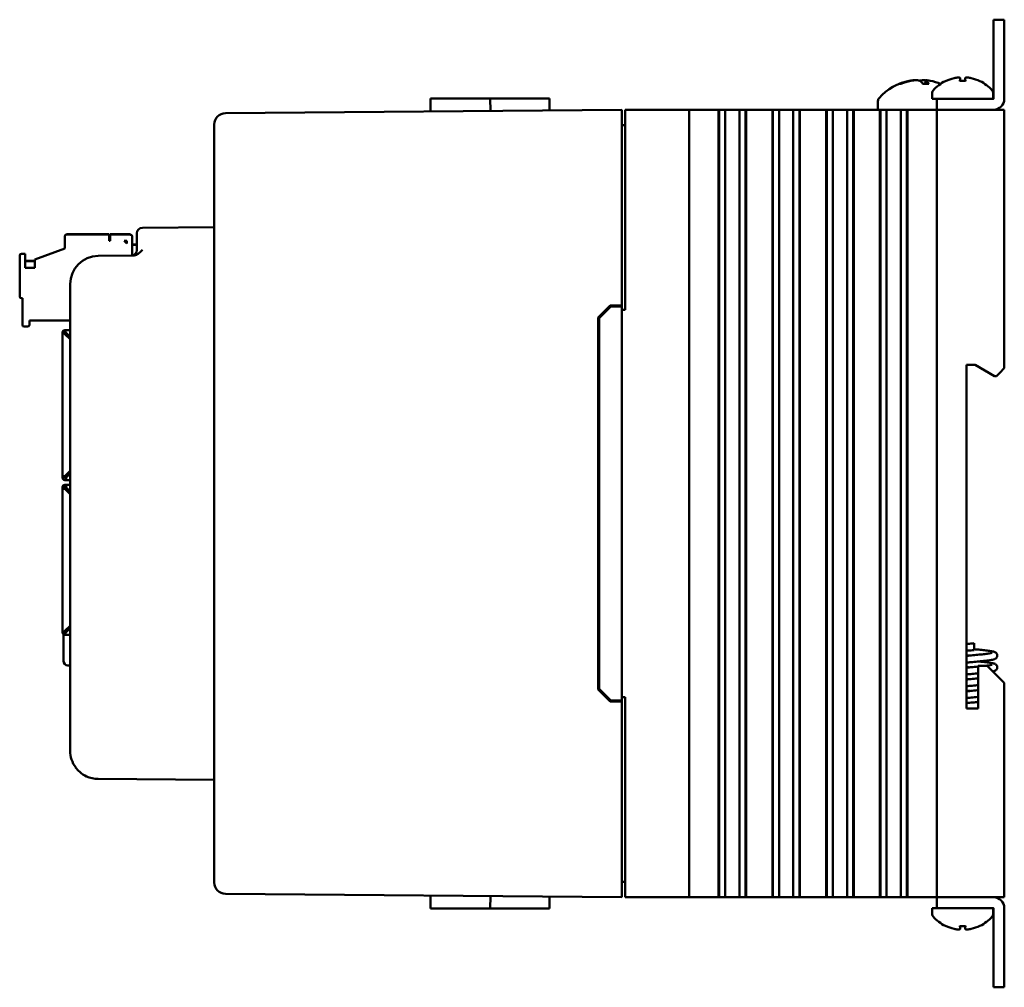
# Model space of a CAD drawing. Header units: inches. Extents: x 2.1 to 23.1, y 0.4 to 17.8.
# Tile 14 of 15: x 14.4 to 18.8, y 7.3 to 11.6. Entities that reach past the tile are written whole.
import ezdxf

# ---------------------------------------------------------------- set-up
doc = ezdxf.new("R2010")
doc.units = ezdxf.units.IN
doc.header["$LTSCALE"] = 0.8
doc.header["$MEASUREMENT"] = 0
doc.layers.add('Visible (ANSI)', color=7, linetype='Continuous', lineweight=50)

msp = doc.modelspace()

# ---------------------------------------------------------------- linework, layer by layer
at = {"layer": 'Visible (ANSI)'}
for p, q in [((18.7225, 11.5071), (18.7225, 11.5571)), ((18.7703, 11.5571), (18.7225, 11.5571)), ((18.7703, 11.5571), (18.7703, 11.5071)), ((18.7225, 11.5071), (18.7225, 11.2049)), ((18.7703, 11.2049), (18.7703, 11.5071)), ((18.5743, 11.2977), (18.5754, 11.2847)), ((18.5963, 11.2977), (18.5952, 11.2847)), ((18.3121, 11.272), (18.3054, 11.272)), ((18.4342, 11.272), (18.4083, 11.272)), ((18.4195, 11.287), (18.4181, 11.272)), ((18.5975, 11.2847), (18.5731, 11.2847)), ((16.2209, 11.2071), (16.2204, 11.1497)), ((16.2209, 11.2071), (16.486, 11.2071)), ((16.486, 11.2071), (16.4865, 11.152)), ((16.486, 11.2071), (16.5011, 11.2071)), ((16.65, 11.2071), (16.5011, 11.2071)), ((16.65, 11.2071), (16.7494, 11.2071)), ((16.7494, 11.2071), (16.7499, 11.1543)), ((18.4503, 11.233), (18.4503, 11.2049)), ((18.4503, 11.2049), (18.4703, 11.2049)), ((18.4703, 11.2049), (18.4703, 11.1571)), ((18.4703, 11.2049), (18.5203, 11.2049)), ((18.7224, 11.2049), (18.5203, 11.2049)), ((18.7203, 11.233), (18.7203, 11.2049)), ((18.2088, 11.1952), (18.2088, 11.1571)), ((17.0703, 11.1571), (15.3089, 11.1417)), ((17.0703, 11.1571), (17.0703, 11.1071)), ((17.0853, 11.1571), (17.0903, 11.1571)), ((17.0853, 11.1571), (17.0853, 10.2671)), ((17.0903, 11.1571), (17.3503, 11.1571)), ((17.3503, 11.1571), (17.3703, 11.1571)), ((17.3703, 7.6571), (17.3703, 11.1571)), ((17.4453, 11.1571), (17.3703, 11.1571)), ((17.4453, 11.1571), (17.5005, 11.1571)), ((17.5005, 11.1571), (17.5017, 11.1571)), ((17.5005, 11.1571), (17.5005, 7.6571)), ((17.5017, 11.1571), (17.5029, 11.1571)), ((17.5017, 11.1571), (17.5017, 7.6571)), ((17.5029, 11.1571), (17.5182, 11.1571)), ((17.5029, 11.1571), (17.5029, 7.6571)), ((17.5182, 11.1571), (17.5302, 11.1571)), ((17.5302, 11.1571), (17.5471, 11.1571)), ((17.5302, 11.1571), (17.5302, 7.6571)), ((17.5471, 11.1571), (17.5609, 11.1571)), ((17.5626, 11.1571), (17.5609, 11.1571)), ((17.5626, 11.1571), (17.5765, 11.1571)), ((17.5765, 11.1571), (17.5933, 11.1571)), ((17.5933, 7.6571), (17.5933, 11.1571)), ((17.5933, 11.1571), (17.6054, 11.1571)), ((17.6054, 11.1571), (17.6207, 11.1571)), ((17.6207, 11.1571), (17.6219, 11.1571)), ((17.6207, 11.1571), (17.6207, 7.6571)), ((17.6219, 11.1571), (17.6231, 11.1571)), ((17.6219, 11.1571), (17.6219, 7.6571)), ((17.6231, 11.1571), (17.7395, 11.1571)), ((17.6231, 11.1571), (17.6231, 7.6571)), ((17.7395, 11.1571), (17.7407, 11.1571)), ((17.7395, 11.1571), (17.7395, 7.6571)), ((17.7407, 11.1571), (17.7419, 11.1571)), ((17.7407, 11.1571), (17.7407, 7.6571)), ((17.7419, 11.1571), (17.7572, 11.1571)), ((17.7419, 11.1571), (17.7419, 7.6571)), ((17.7572, 11.1571), (17.7692, 11.1571)), ((17.7692, 11.1571), (17.7861, 11.1571)), ((17.7692, 11.1571), (17.7692, 7.6571)), ((17.7861, 11.1571), (17.7999, 11.1571)), ((17.8016, 11.1571), (17.7999, 11.1571)), ((17.8016, 11.1571), (17.8155, 11.1571)), ((17.8155, 11.1571), (17.8323, 11.1571)), ((17.8323, 11.1571), (17.8444, 11.1571)), ((17.8323, 7.6571), (17.8323, 11.1571)), ((17.8444, 11.1571), (17.8597, 11.1571)), ((17.8597, 11.1571), (17.8609, 11.1571)), ((17.8597, 11.1571), (17.8597, 7.6571)), ((17.8609, 11.1571), (17.8621, 11.1571)), ((17.8609, 11.1571), (17.8609, 7.6571)), ((17.8621, 11.1571), (17.9785, 11.1571)), ((17.8621, 11.1571), (17.8621, 7.6571)), ((17.9785, 11.1571), (17.9797, 11.1571)), ((17.9785, 11.1571), (17.9785, 7.6571)), ((17.9797, 11.1571), (17.9809, 11.1571)), ((17.9797, 11.1571), (17.9797, 7.6571)), ((17.9809, 11.1571), (17.9962, 11.1571)), ((17.9809, 11.1571), (17.9809, 7.6571)), ((17.9962, 11.1571), (18.0082, 11.1571)), ((18.0082, 11.1571), (18.0251, 11.1571)), ((18.0082, 11.1571), (18.0082, 7.6571)), ((18.0251, 11.1571), (18.0389, 11.1571)), ((18.0406, 11.1571), (18.0389, 11.1571)), ((18.0406, 11.1571), (18.0545, 11.1571)), ((18.0545, 11.1571), (18.0713, 11.1571)), ((18.0713, 11.1571), (18.0834, 11.1571)), ((18.0713, 7.6571), (18.0713, 11.1571)), ((18.0834, 11.1571), (18.0987, 11.1571)), ((18.0987, 11.1571), (18.0999, 11.1571)), ((18.0987, 11.1571), (18.0987, 7.6571)), ((18.0999, 11.1571), (18.1011, 11.1571)), ((18.0999, 11.1571), (18.0999, 7.6571)), ((18.1011, 11.1571), (18.2175, 11.1571)), ((18.1011, 11.1571), (18.1011, 7.6571)), ((18.2175, 11.1571), (18.2187, 11.1571)), ((18.2175, 11.1571), (18.2175, 7.6571)), ((18.2187, 11.1571), (18.2199, 11.1571)), ((18.2187, 11.1571), (18.2187, 7.6571)), ((18.2199, 11.1571), (18.2352, 11.1571)), ((18.2199, 11.1571), (18.2199, 7.6571)), ((18.2352, 11.1571), (18.2472, 11.1571)), ((18.2472, 11.1571), (18.2641, 11.1571)), ((18.2472, 11.1571), (18.2472, 7.6571)), ((18.2641, 11.1571), (18.2779, 11.1571)), ((18.2796, 11.1571), (18.2779, 11.1571)), ((18.2796, 11.1571), (18.2935, 11.1571)), ((18.2935, 11.1571), (18.3103, 11.1571)), ((18.3103, 11.1571), (18.3224, 11.1571)), ((18.3103, 7.6571), (18.3103, 11.1571)), ((18.3224, 11.1571), (18.3377, 11.1571)), ((18.3377, 11.1571), (18.3389, 11.1571)), ((18.3377, 11.1571), (18.3377, 7.6571)), ((18.3389, 11.1571), (18.3401, 11.1571)), ((18.3389, 11.1571), (18.3389, 7.6571)), ((18.3401, 11.1571), (18.4503, 11.1571)), ((18.3401, 11.1571), (18.3401, 7.6571)), ((18.4703, 11.1571), (18.4503, 11.1571)), ((18.4703, 11.1571), (18.4903, 11.1571)), ((18.4703, 11.1571), (18.4703, 7.6571)), ((18.4903, 11.1571), (18.7503, 11.1571)), ((18.7224, 11.1571), (18.5203, 11.1571)), ((18.7503, 11.1571), (18.7703, 11.1571)), ((18.7703, 10.0081), (18.7703, 11.1571)), ((15.2593, 11.0913), (15.2593, 11.0917)), ((15.2593, 11.0913), (15.2593, 7.7229)), ((17.0703, 10.2871), (17.0703, 11.1071)), ((17.0703, 11.0881), (17.0853, 11.0881)), ((15.2593, 10.6356), (14.9401, 10.6328)), ((14.5957, 10.5947), (14.5957, 10.5955)), ((14.5957, 10.5947), (14.5957, 10.5396)), ((14.6035, 10.6034), (14.7925, 10.6034)), ((14.6035, 10.6026), (14.7925, 10.6026)), ((14.6232, 10.6033), (14.6232, 10.6034)), ((14.6232, 10.6034), (14.7925, 10.6034)), ((14.6232, 10.6033), (14.7925, 10.6033)), ((14.6232, 10.6032), (14.6232, 10.6033)), ((14.7925, 10.6033), (14.6232, 10.6033)), ((14.7925, 10.6032), (14.6232, 10.6032)), ((14.6232, 10.603), (14.6232, 10.6031)), ((14.6232, 10.6031), (14.7925, 10.6031)), ((14.6232, 10.6029), (14.6232, 10.603)), ((14.6232, 10.603), (14.7925, 10.603)), ((14.7925, 10.603), (14.6232, 10.603)), ((14.6232, 10.6028), (14.6232, 10.6029)), ((14.6232, 10.6029), (14.7925, 10.6029)), ((14.7925, 10.6029), (14.6232, 10.6029)), ((14.7925, 10.6028), (14.6232, 10.6028)), ((14.6232, 10.6027), (14.6232, 10.6026)), ((14.6232, 10.6027), (14.7925, 10.6027)), ((14.7925, 10.6026), (14.6232, 10.6026)), ((14.7925, 10.6034), (14.7925, 10.6034)), ((14.7925, 10.6034), (14.7925, 10.6033)), ((14.7925, 10.6033), (14.7925, 10.6033)), ((14.7925, 10.6033), (14.7925, 10.6032)), ((14.7925, 10.6031), (14.7925, 10.6032)), ((14.7925, 10.6031), (14.7925, 10.603)), ((14.7925, 10.603), (14.7925, 10.6029)), ((14.7925, 10.603), (14.7925, 10.603)), ((14.7925, 10.6029), (14.7925, 10.6028)), ((14.7925, 10.6029), (14.7925, 10.6029)), ((14.7925, 10.6027), (14.7925, 10.6028)), ((14.7925, 10.6027), (14.7925, 10.6026)), ((14.7925, 10.5751), (14.7925, 10.6026)), ((14.7925, 10.6026), (14.7925, 10.6026)), ((14.7965, 10.6034), (14.8831, 10.6034)), ((14.7965, 10.6034), (14.7965, 10.6026)), ((14.7965, 10.6026), (14.8831, 10.6026)), ((14.7965, 10.5751), (14.7965, 10.6026)), ((14.824, 10.6033), (14.824, 10.6034)), ((14.824, 10.6034), (14.8831, 10.6034)), ((14.8831, 10.6033), (14.824, 10.6033)), ((14.824, 10.6032), (14.8831, 10.6032)), ((14.824, 10.6032), (14.824, 10.6032)), ((14.8831, 10.6032), (14.824, 10.6032)), ((14.824, 10.603), (14.824, 10.6031)), ((14.824, 10.6031), (14.8831, 10.6031)), ((14.824, 10.603), (14.8831, 10.603)), ((14.824, 10.6029), (14.824, 10.603)), ((14.8831, 10.603), (14.824, 10.603)), ((14.8831, 10.6029), (14.824, 10.6029)), ((14.824, 10.6028), (14.8831, 10.6028)), ((14.824, 10.6028), (14.824, 10.6028)), ((14.8831, 10.6028), (14.824, 10.6028)), ((14.824, 10.6027), (14.8831, 10.6027)), ((14.824, 10.6027), (14.824, 10.6027)), ((14.8831, 10.6027), (14.824, 10.6027)), ((14.8949, 10.5916), (14.8949, 10.5916)), ((14.8949, 10.5916), (14.8949, 10.5915)), ((14.8949, 10.5915), (14.8949, 10.5914)), ((14.8949, 10.5914), (14.8949, 10.5914)), ((14.8949, 10.5913), (14.8949, 10.5914)), ((14.8949, 10.5913), (14.8949, 10.5912)), ((14.8949, 10.5912), (14.8949, 10.5911)), ((14.8949, 10.5912), (14.8949, 10.5912)), ((14.8949, 10.591), (14.8949, 10.5911)), ((14.8949, 10.591), (14.8949, 10.591)), ((14.8949, 10.5909), (14.8949, 10.591)), ((14.8949, 10.5909), (14.8949, 10.5908)), ((14.8949, 10.5573), (14.8949, 10.5908)), ((14.8949, 10.5908), (14.8949, 10.5908)), ((14.9153, 10.5828), (14.9153, 10.6078)), ((14.7925, 10.5758), (14.7965, 10.5758)), ((14.7965, 10.5751), (14.7925, 10.5751)), ((14.8594, 10.5751), (14.8713, 10.5632)), ((14.8713, 10.5751), (14.8594, 10.5751)), ((14.8713, 10.564), (14.8602, 10.5751)), ((14.8713, 10.5751), (14.8713, 10.5632)), ((14.9153, 10.5577), (14.8949, 10.5577)), ((14.8949, 10.5089), (14.8949, 10.5573)), ((14.8949, 10.5573), (14.8949, 10.5573)), ((14.8949, 10.5573), (14.9153, 10.5573)), ((14.9153, 10.5828), (14.9153, 10.5335)), ((14.3949, 10.5081), (14.3949, 10.5089)), ((14.3949, 10.5081), (14.3949, 10.327)), ((14.4028, 10.5168), (14.4185, 10.5168)), ((14.4185, 10.516), (14.4028, 10.516)), ((14.4185, 10.516), (14.4185, 10.5168)), ((14.4185, 10.4546), (14.4185, 10.516)), ((14.5957, 10.5404), (14.4618, 10.4917)), ((14.4618, 10.4909), (14.5957, 10.5396)), ((14.897, 10.5085), (14.7432, 10.5072)), ((14.4185, 10.4852), (14.4618, 10.4852)), ((14.4185, 10.4851), (14.4618, 10.4851)), ((14.4185, 10.485), (14.4618, 10.485)), ((14.4185, 10.4848), (14.4618, 10.4848)), ((14.4185, 10.4847), (14.4618, 10.4847)), ((14.4185, 10.4846), (14.4618, 10.4846)), ((14.4618, 10.4909), (14.4618, 10.4917)), ((14.4618, 10.4909), (14.4618, 10.4546)), ((14.4618, 10.4546), (14.4185, 10.4546)), ((14.4618, 10.4546), (14.4185, 10.4546)), ((14.6193, 10.3822), (14.6193, 8.3081)), ((14.4028, 10.3192), (14.4067, 10.3192)), ((14.4067, 10.3192), (14.4067, 10.201)), ((16.9653, 10.2333), (17.0182, 10.2866)), ((17.0182, 10.2866), (17.0703, 10.2871)), ((17.0703, 10.2821), (17.0703, 10.2871)), ((16.9703, 10.2312), (17.0203, 10.2817)), ((17.0703, 10.2821), (17.0203, 10.2817)), ((17.0703, 8.5321), (17.0703, 10.2821)), ((17.0703, 10.2671), (17.0853, 10.2671)), ((14.4382, 10.201), (14.4382, 10.2207)), ((14.4382, 10.2207), (14.6193, 10.2207)), ((16.9653, 8.5809), (16.9653, 10.2333)), ((16.9703, 10.2312), (16.9703, 8.583)), ((14.4146, 10.1932), (14.4303, 10.1932)), ((14.5844, 10.1656), (14.5844, 10.1657)), ((14.5844, 10.1655), (14.5844, 10.1656)), ((14.5844, 10.1655), (14.5844, 10.1653)), ((14.5844, 10.1655), (14.5844, 10.1655)), ((14.5844, 10.1651), (14.5844, 10.1653)), ((14.5844, 10.1651), (14.5844, 9.5285)), ((14.5844, 10.1651), (14.5844, 10.1651)), ((14.5922, 10.1651), (14.5844, 10.1651)), ((14.5878, 10.1651), (14.5934, 10.1651)), ((14.6193, 10.1775), (14.5962, 10.1775)), ((14.604, 10.1773), (14.5962, 10.1773)), ((14.604, 10.1771), (14.5962, 10.1771)), ((14.5962, 10.1769), (14.5962, 10.1734)), ((14.5962, 10.1679), (14.5962, 10.1734)), ((14.5962, 10.1599), (14.5962, 10.1599)), ((14.5962, 10.1599), (14.5962, 10.1599)), ((14.6193, 10.1368), (14.5962, 10.1599)), ((14.6193, 10.1368), (14.5962, 10.1599)), ((14.5989, 10.1694), (14.5989, 10.1694)), ((14.5989, 10.1692), (14.599, 10.1692)), ((14.599, 10.1692), (14.599, 10.1692)), ((14.5991, 10.1691), (14.599, 10.1691)), ((14.5991, 10.169), (14.5991, 10.169)), ((14.6013, 10.1651), (14.6193, 10.1471)), ((14.604, 10.1771), (14.604, 10.1773)), ((14.604, 10.1611), (14.604, 10.1623)), ((14.604, 10.1611), (14.604, 10.1521)), ((18.6023, 10.0231), (18.6403, 10.0231)), ((18.6023, 8.4961), (18.6023, 10.0231)), ((18.6403, 10.0231), (18.7269, 9.9731)), ((18.7353, 9.9731), (18.7503, 9.9881)), ((18.7703, 10.0081), (18.7503, 9.9881)), ((18.7269, 9.9731), (18.7353, 9.9731)), ((14.5962, 9.5285), (14.6193, 9.5516)), ((14.6193, 9.5413), (14.6013, 9.5233)), ((14.6193, 9.5413), (14.6013, 9.5233)), ((14.5844, 9.5285), (14.5844, 9.5233)), ((14.5922, 9.5285), (14.5922, 9.5233)), ((14.6013, 9.5194), (14.5962, 9.5194)), ((14.5962, 9.5194), (14.6013, 9.5194)), ((14.5962, 9.5115), (14.6013, 9.5115)), ((14.6013, 9.5233), (14.6013, 9.5233)), ((14.6013, 9.5233), (14.6013, 9.5115)), ((14.6013, 9.5115), (14.6193, 9.5115)), ((14.604, 9.5363), (14.604, 9.5261)), ((14.5844, 9.4781), (14.5844, 9.478)), ((14.5844, 9.4778), (14.5844, 9.478)), ((14.5844, 9.4778), (14.5844, 9.4777)), ((14.5844, 9.4777), (14.5844, 9.4775)), ((14.5844, 9.4775), (14.5844, 9.4775)), ((14.5844, 9.4723), (14.5844, 9.4775)), ((14.5844, 8.8357), (14.5844, 9.4723)), ((14.5922, 9.4723), (14.5844, 9.4723)), ((14.5922, 9.4723), (14.5922, 9.4775)), ((14.5962, 9.4899), (14.6013, 9.4899)), ((14.5962, 9.4898), (14.6028, 9.4898)), ((14.6028, 9.4896), (14.5962, 9.4896)), ((14.6028, 9.4895), (14.5962, 9.4895)), ((14.5962, 9.4893), (14.6028, 9.4893)), ((14.5962, 9.4893), (14.6013, 9.4893)), ((14.5962, 9.4814), (14.6013, 9.4814)), ((14.6193, 9.4492), (14.5962, 9.4723)), ((14.6193, 9.4492), (14.5962, 9.4723)), ((14.5962, 9.4723), (14.5962, 9.4723)), ((14.6013, 9.4899), (14.6193, 9.4899)), ((14.6013, 9.4775), (14.6013, 9.4893)), ((14.6013, 9.4775), (14.6193, 9.4595)), ((14.604, 9.4747), (14.604, 9.4645)), ((14.6068, 9.4898), (14.6068, 9.4896)), ((14.6068, 9.4893), (14.6068, 9.4895)), ((14.5962, 8.8409), (14.6193, 8.864)), ((14.6193, 8.8537), (14.6013, 8.8357)), ((14.6193, 8.8537), (14.6013, 8.8357)), ((14.604, 8.8487), (14.604, 8.8397)), ((14.604, 8.8385), (14.604, 8.8397)), ((14.5934, 8.8357), (14.5878, 8.8357)), ((14.5885, 8.8363), (14.5885, 8.8363)), ((14.5893, 8.7075), (14.5893, 8.8261)), ((14.5962, 8.8329), (14.5962, 8.8274)), ((14.5962, 8.8274), (14.5962, 8.8239)), ((14.6193, 8.8239), (14.5962, 8.8239)), ((14.5991, 8.8318), (14.5991, 8.8318)), ((14.6013, 8.8357), (14.6013, 8.8357)), ((14.6013, 8.8357), (14.6013, 8.8357)), ((18.6363, 8.7558), (18.6363, 8.7858)), ((14.6086, 8.6875), (14.6193, 8.6872)), ((18.6943, 8.6861), (18.6543, 8.6861)), ((18.6543, 8.6861), (18.6543, 8.4961)), ((18.7503, 8.6301), (18.6943, 8.6861)), ((18.7503, 8.6301), (18.7703, 8.6101)), ((17.0182, 8.5275), (16.9653, 8.5809)), ((17.0203, 8.5325), (16.9703, 8.583)), ((18.7703, 7.6571), (18.7703, 8.6101)), ((17.0703, 8.5321), (17.0203, 8.5325)), ((17.0853, 8.5471), (17.0703, 8.5471)), ((17.0703, 8.5271), (17.0703, 8.5321)), ((17.0853, 8.5471), (17.0853, 7.6571)), ((17.0703, 8.5271), (17.0182, 8.5275)), ((17.0703, 7.7071), (17.0703, 8.5271)), ((18.6543, 8.4961), (18.6023, 8.4961)), ((14.7432, 8.1831), (15.2593, 8.1786)), ((15.2593, 7.7225), (15.2593, 7.7229)), ((17.0703, 7.7261), (17.0853, 7.7261)), ((17.0703, 7.7071), (17.0703, 7.6571)), ((15.3089, 7.6725), (17.0703, 7.6571)), ((16.2209, 7.6071), (16.2204, 7.6645)), ((16.486, 7.6071), (16.4865, 7.6622)), ((16.7494, 7.6071), (16.7499, 7.6599)), ((17.0903, 7.6571), (17.0853, 7.6571)), ((17.0903, 7.6571), (17.3503, 7.6571)), ((17.3703, 7.6571), (17.3503, 7.6571)), ((17.3703, 7.6571), (17.4453, 7.6571)), ((17.5005, 7.6571), (17.4453, 7.6571)), ((17.5005, 7.6571), (17.5017, 7.6571)), ((17.5017, 7.6571), (17.5029, 7.6571)), ((17.5029, 7.6571), (17.5182, 7.6571)), ((17.5302, 7.6571), (17.5182, 7.6571)), ((17.5471, 7.6571), (17.5302, 7.6571)), ((17.5609, 7.6571), (17.5471, 7.6571)), ((17.5609, 7.6571), (17.5626, 7.6571)), ((17.5765, 7.6571), (17.5626, 7.6571)), ((17.5933, 7.6571), (17.5765, 7.6571)), ((17.6054, 7.6571), (17.5933, 7.6571)), ((17.6054, 7.6571), (17.6207, 7.6571)), ((17.6207, 7.6571), (17.6219, 7.6571)), ((17.6219, 7.6571), (17.6231, 7.6571)), ((17.7395, 7.6571), (17.6231, 7.6571)), ((17.7395, 7.6571), (17.7407, 7.6571)), ((17.7407, 7.6571), (17.7419, 7.6571)), ((17.7419, 7.6571), (17.7572, 7.6571)), ((17.7692, 7.6571), (17.7572, 7.6571)), ((17.7861, 7.6571), (17.7692, 7.6571)), ((17.7999, 7.6571), (17.7861, 7.6571)), ((17.7999, 7.6571), (17.8016, 7.6571)), ((17.8155, 7.6571), (17.8016, 7.6571)), ((17.8323, 7.6571), (17.8155, 7.6571)), ((17.8444, 7.6571), (17.8323, 7.6571)), ((17.8444, 7.6571), (17.8597, 7.6571)), ((17.8597, 7.6571), (17.8609, 7.6571)), ((17.8609, 7.6571), (17.8621, 7.6571)), ((17.9785, 7.6571), (17.8621, 7.6571)), ((17.9785, 7.6571), (17.9797, 7.6571)), ((17.9797, 7.6571), (17.9809, 7.6571)), ((17.9809, 7.6571), (17.9962, 7.6571)), ((18.0082, 7.6571), (17.9962, 7.6571)), ((18.0251, 7.6571), (18.0082, 7.6571)), ((18.0389, 7.6571), (18.0251, 7.6571)), ((18.0389, 7.6571), (18.0406, 7.6571)), ((18.0545, 7.6571), (18.0406, 7.6571)), ((18.0713, 7.6571), (18.0545, 7.6571)), ((18.0834, 7.6571), (18.0713, 7.6571)), ((18.0834, 7.6571), (18.0987, 7.6571)), ((18.0987, 7.6571), (18.0999, 7.6571)), ((18.0999, 7.6571), (18.1011, 7.6571)), ((18.2175, 7.6571), (18.1011, 7.6571)), ((18.2175, 7.6571), (18.2187, 7.6571)), ((18.2187, 7.6571), (18.2199, 7.6571)), ((18.2199, 7.6571), (18.2352, 7.6571)), ((18.2472, 7.6571), (18.2352, 7.6571)), ((18.2641, 7.6571), (18.2472, 7.6571)), ((18.2779, 7.6571), (18.2641, 7.6571)), ((18.2779, 7.6571), (18.2796, 7.6571)), ((18.2935, 7.6571), (18.2796, 7.6571)), ((18.3103, 7.6571), (18.2935, 7.6571)), ((18.3224, 7.6571), (18.3103, 7.6571)), ((18.3224, 7.6571), (18.3377, 7.6571)), ((18.3377, 7.6571), (18.3389, 7.6571)), ((18.3389, 7.6571), (18.3401, 7.6571)), ((18.4503, 7.6571), (18.3401, 7.6571)), ((18.4503, 7.6571), (18.4703, 7.6571)), ((18.4903, 7.6571), (18.4703, 7.6571)), ((18.4703, 7.6571), (18.4703, 7.6093)), ((18.4903, 7.6571), (18.7503, 7.6571)), ((18.7224, 7.6571), (18.5203, 7.6571)), ((18.7703, 7.6571), (18.7503, 7.6571)), ((16.2209, 7.6071), (16.486, 7.6071)), ((16.486, 7.6071), (16.5011, 7.6071)), ((16.65, 7.6071), (16.5011, 7.6071)), ((16.65, 7.6071), (16.7494, 7.6071)), ((18.4703, 7.6093), (18.4503, 7.6093)), ((18.4503, 7.5812), (18.4503, 7.6093)), ((18.5203, 7.6093), (18.4703, 7.6093)), ((18.5203, 7.6093), (18.7224, 7.6093)), ((18.7203, 7.5812), (18.7203, 7.6093)), ((18.7225, 7.6093), (18.7225, 7.3071)), ((18.7703, 7.3071), (18.7703, 7.6093)), ((18.5731, 7.5295), (18.5975, 7.5295)), ((18.5743, 7.5165), (18.5754, 7.5295)), ((18.5963, 7.5165), (18.5952, 7.5295)), ((18.7225, 7.2571), (18.7225, 7.3071)), ((18.7703, 7.3071), (18.7703, 7.2571)), ((18.7225, 7.2571), (18.7703, 7.2571))]:
    msp.add_line(p, q, dxfattribs=at)
for centre, radius, start, end in [((18.3953, 11.0476), 0.2425, 100.8266, 138.4591), ((18.3953, 11.0476), 0.2425, 67.7051, 79.1734), ((18.5853, 11.1264), 0.1755, 115.9738, 138.3884), ((18.5109, 11.2791), 0.0056, 93.0312, 115.9738), ((18.6597, 11.2791), 0.0056, 64.0262, 86.9688), ((18.5853, 11.1264), 0.1755, 41.6116, 64.0262), ((18.2288, 11.1952), 0.02, 138.4591, 180), ((18.4653, 11.233), 0.015, 138.3884, 180), ((18.7053, 11.233), 0.015, 0, 41.6116), ((18.7224, 11.2049), 0.0000394, 270, 0), ((18.7224, 11.2049), 0.0478, 270, 0), ((15.3093, 11.0917), 0.05, 90.5, 180), ((14.9403, 10.6078), 0.025, 90.5, 180), ((14.7443, 10.3822), 0.125, 90.5, 180), ((14.8903, 10.5335), 0.025, 270.5, 0), ((14.5962, 10.1651), 0.00394, 90, 180), ((14.5962, 9.5234), 0.00394, 180, 270), ((14.5962, 9.5233), 0.00394, 180, 270), ((14.5962, 9.4775), 0.00394, 90, 180), ((14.5962, 8.8357), 0.00394, 180.0548, 270), ((14.6093, 8.7075), 0.02, 180, 268), ((14.7443, 8.3081), 0.125, 180, 216.3721), ((15.3093, 7.7225), 0.05, 180, 269.5), ((18.7224, 7.6093), 0.0478, 0, 90), ((18.4653, 7.5812), 0.015, 180, 221.6116), ((18.5853, 7.6878), 0.1755, 221.6116, 244.0262), ((18.5853, 7.6878), 0.1755, 295.9738, 318.3884), ((18.7053, 7.5812), 0.015, 318.3884, 0), ((18.7224, 7.6093), 0.0000394, 0, 90), ((18.5109, 7.5351), 0.0056, 244.0262, 266.9688), ((18.6597, 7.5351), 0.0056, 273.0312, 295.9738)]:
    msp.add_arc(centre, radius, start, end, dxfattribs=at)
for centre, major_axis, ratio, start_param, end_param in [((18.5849, 11.1269), (0.1419, 0.103), 0.994184, 1.162703, 1.391464), ((18.5916, 11.1269), (-0.0153, 0.1747), 0.063267, 0.217042, 0.445804), ((18.579, 11.1269), (0.0153, 0.1747), 0.063267, 5.837382, 6.066143), ((18.5857, 11.1269), (0.1419, -0.103), 0.994184, 1.750128, 1.978889), ((18.3977, 11.0485), (-0.0807, 0.2284), 0.965147, 6.148166, 6.347066), ((18.3922, 11.0485), (0.0626, 0.234), 0.941411, 0.440211, 0.639111), ((18.4046, 11.0485), (-0.0218, 0.2413), 0.24677, 5.8685, 6.067399), ((18.3862, 11.0485), (0.0223, 0.2412), 0.325805, 5.920934, 6.119834), ((14.6035, 10.5955), (-0.00787, 0), 1, 4.712389, 6.283185), ((14.6035, 10.5947), (-0.00787, 0), 1, 4.712389, 6.283185), ((14.8831, 10.5916), (0.0118, 0), 1, 0, 1.570796), ((14.8831, 10.5916), (0.0118, 0), 1, 0, 1.570796), ((14.8831, 10.5915), (0.0118, 0), 1, 0, 1.570796), ((14.8831, 10.5914), (0.0118, 0), 1, 0, 1.570796), ((14.8831, 10.5914), (0.0118, 0), 1, 0, 1.570796), ((14.8831, 10.5913), (0.0118, 0), 1, 0, 1.570796), ((14.8831, 10.5912), (0.0118, 0), 1, 0, 1.570796), ((14.8831, 10.5912), (0.0118, 0), 1, 0, 1.570796), ((14.8831, 10.5911), (0.0118, 0), 1, 0, 1.570796), ((14.8831, 10.591), (0.0118, 0), 1, 0, 1.570796), ((14.8831, 10.591), (0.0118, 0), 1, 0, 1.570796), ((14.8831, 10.5909), (0.0118, 0), 1, 0, 1.570796), ((14.8831, 10.5908), (0.0118, 0), 1, 0, 1.570796), ((14.8831, 10.5908), (0.0118, 0), 1, 0, 1.570796), ((14.4028, 10.5089), (-0.00787, 0), 1, 4.712389, 6.283185), ((14.4028, 10.5081), (-0.00787, 0), 1, 4.712389, 6.283185), ((14.4028, 10.327), (-0.00787, 0), 1, 0, 1.570796), ((14.4146, 10.201), (-0.00787, 0), 1, 0, 1.570796), ((14.4303, 10.201), (0.00787, 0), 1, 4.712389, 6.283185), ((14.5962, 10.1657), (-0.0118, 0), 1, 4.712389, 6.283185), ((14.5962, 10.1655), (-0.0118, 0), 1, 4.712389, 6.283185), ((14.5962, 10.1653), (-0.0118, 0), 1, 4.712389, 6.283185), ((14.5962, 10.1651), (-0.0118, 0), 1, 4.712389, 6.283185), ((14.5962, 10.1651), (-0.0118, 0), 0.000956, 0, 0.785398), ((14.5962, 10.1651), (-0.00394, 0), 0.000956, 0, 0.785398), ((14.5962, 9.5285), (-0.0118, 0), 0.000956, 0, 1.570796), ((14.5962, 9.5233), (-0.0118, 0), 1, 0, 1.570796), ((14.5962, 9.4781), (-0.0118, 0), 1, 4.712389, 6.283185), ((14.5962, 9.478), (-0.0118, 0), 1, 4.712389, 6.283185), ((14.5962, 9.4778), (-0.0118, 0), 1, 4.712389, 6.283185), ((14.5962, 9.4777), (-0.0118, 0), 1, 4.712389, 6.283185), ((14.5962, 9.4775), (-0.0118, 0), 1, 4.712389, 6.283185), ((14.5962, 9.4775), (-0.0118, 0), 1, 4.712389, 6.283185), ((14.5962, 9.4723), (-0.0118, 0), 0.000956, 0, 1.570796), ((14.5962, 9.4723), (-0.00394, 0), 0.000956, 0, 1.570796), ((14.6028, 9.4898), (0.00394, 0), 0.000956, 0, 1.570796), ((14.6028, 9.4896), (0.00394, 0), 0.000956, 4.712389, 6.283185), ((14.6028, 9.4895), (0.00394, 0), 0.000956, 0, 1.570796), ((14.6028, 9.4893), (0.00394, 0), 0.000956, 4.712389, 6.283185), ((14.5962, 8.8357), (-0.0118, 0), 0.000956, 0, 0.785398), ((14.5962, 8.8357), (-0.0118, 0), 1, 0, 1.570796), ((18.5849, 7.6872), (-0.1419, 0.103), 0.994184, 1.750128, 1.978889), ((18.5916, 7.6872), (-0.0153, -0.1747), 0.063267, 5.837382, 6.066143), ((18.579, 7.6872), (0.0153, -0.1747), 0.063267, 0.217042, 0.445804), ((18.5857, 7.6872), (-0.1419, -0.103), 0.994184, 1.162703, 1.391464)]:
    msp.add_ellipse(centre, major_axis=major_axis, ratio=ratio, start_param=start_param, end_param=end_param, dxfattribs=at)
for points, knots in [([(18.5472, 11.2974), (18.5503, 11.2981), (18.5537, 11.2987), (18.5601, 11.2996), (18.5631, 11.2998), (18.5679, 11.3), (18.57, 11.2998), (18.5731, 11.2992), (18.5739, 11.2987), (18.5743, 11.2978), (18.5743, 11.2976), (18.5742, 11.2974)], [0, 0, 0, 0, 0.0245201, 0.0245201, 0.0490401, 0.0490401, 0.0733788, 0.0733788, 0.0977174, 0.0977174, 0.1059587, 0.1059587, 0.1059587, 0.1059587]), ([(18.5963, 11.2974), (18.5962, 11.2981), (18.5967, 11.2987), (18.5989, 11.2996), (18.6007, 11.2998), (18.6049, 11.3), (18.6077, 11.2998), (18.6137, 11.2992), (18.617, 11.2987), (18.6212, 11.2978), (18.6223, 11.2976), (18.6234, 11.2974)], [0, 0, 0, 0, 0.0245201, 0.0245201, 0.0490401, 0.0490401, 0.0733788, 0.0733788, 0.0977174, 0.0977174, 0.1059587, 0.1059587, 0.1059587, 0.1059587]), ([(18.3031, 11.2715), (18.3031, 11.2715), (18.3031, 11.2715), (18.3038, 11.2718), (18.3046, 11.272), (18.3054, 11.272)], [0.017596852, 0.017596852, 0.017596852, 0.017596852, 0.01762601, 0.01762601, 0.023499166, 0.023499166, 0.023499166, 0.023499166]), ([(18.3706, 11.2876), (18.3701, 11.2878), (18.3691, 11.288), (18.3661, 11.288), (18.3635, 11.2879), (18.3573, 11.2871), (18.3536, 11.2865), (18.3491, 11.2857), (18.3482, 11.2855), (18.3474, 11.2853)], [0.03899714, 0.03899714, 0.03899714, 0.03899714, 0.06091597, 0.06091597, 0.0912553, 0.0912553, 0.12159464, 0.12159464, 0.12829742, 0.12829742, 0.12829742, 0.12829742]), ([(18.3549, 11.2853), (18.3586, 11.2861), (18.3629, 11.2868), (18.3713, 11.2877), (18.3755, 11.2879), (18.3826, 11.288), (18.3861, 11.2879), (18.3917, 11.2871), (18.3939, 11.2865), (18.3955, 11.2857), (18.3958, 11.2855), (18.396, 11.2853)], [0, 0, 0, 0, 0.030458, 0.030458, 0.060916, 0.060916, 0.0912553, 0.0912553, 0.1215946, 0.1215946, 0.1282974, 0.1282974, 0.1282974, 0.1282974]), ([(18.42, 11.2876), (18.417, 11.2878), (18.4141, 11.288), (18.4079, 11.288), (18.4045, 11.2879), (18.3988, 11.2871), (18.3967, 11.2865), (18.3953, 11.2858), (18.3953, 11.2858), (18.3953, 11.2858)], [0.03899714, 0.03899714, 0.03899714, 0.03899714, 0.06091597, 0.06091597, 0.0912553, 0.0912553, 0.12159464, 0.12159464, 0.12200406, 0.12200406, 0.12200406, 0.12200406]), ([(18.4211, 11.2853), (18.4198, 11.2861), (18.4192, 11.2868), (18.4198, 11.2877), (18.421, 11.2879), (18.4245, 11.288), (18.427, 11.2879), (18.4333, 11.2871), (18.437, 11.2865), (18.4407, 11.2858), (18.4408, 11.2858), (18.4408, 11.2858)], [0, 0, 0, 0, 0.030458, 0.030458, 0.060916, 0.060916, 0.0912553, 0.0912553, 0.1215946, 0.1215946, 0.1220041, 0.1220041, 0.1220041, 0.1220041]), ([(18.4342, 11.272), (18.4345, 11.272), (18.4348, 11.2718), (18.435, 11.2715), (18.435, 11.2715), (18.435, 11.2715)], [0.070224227, 0.070224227, 0.070224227, 0.070224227, 0.076097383, 0.076097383, 0.076126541, 0.076126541, 0.076126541, 0.076126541]), ([(18.573, 11.2842), (18.573, 11.2842), (18.573, 11.2843), (18.573, 11.2846), (18.5731, 11.2847), (18.5731, 11.2847)], [0.015061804, 0.015061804, 0.015061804, 0.015061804, 0.015911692, 0.015911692, 0.021209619, 0.021209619, 0.021209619, 0.021209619]), ([(18.5975, 11.2847), (18.5975, 11.2847), (18.5976, 11.2846), (18.5976, 11.2843), (18.5976, 11.2842), (18.5976, 11.2842)], [0.063402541, 0.063402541, 0.063402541, 0.063402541, 0.068700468, 0.068700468, 0.069550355, 0.069550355, 0.069550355, 0.069550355]), ([(14.897, 10.5085), (14.901, 10.5086), (14.9054, 10.5093), (14.9157, 10.5132), (14.9205, 10.5164), (14.9301, 10.5238), (14.935, 10.5288), (14.94, 10.5338), (14.94, 10.5338), (14.9401, 10.5339)], [0, 0, 0, 0, 0.0302867, 0.0302867, 0.0656682, 0.0656682, 0.1146511, 0.1146511, 0.1151055, 0.1151055, 0.1151055, 0.1151055]), ([(14.5934, 10.1651), (14.5938, 10.1642), (14.5942, 10.1634), (14.5951, 10.1616), (14.5957, 10.1608), (14.5962, 10.1599)], [-0.01526468, -0.01526468, -0.01526468, -0.01526468, -0.00763234, -0.00763234, 0, 0, 0, 0]), ([(14.6013, 10.1651), (14.6004, 10.1656), (14.5996, 10.1661), (14.5979, 10.1671), (14.597, 10.1675), (14.5962, 10.1679)], [-0.01524616, -0.01524616, -0.01524616, -0.01524616, -0.00763234, -0.00763234, 0, 0, 0, 0]), ([(14.5962, 8.8409), (14.5956, 8.84), (14.5951, 8.8391), (14.5942, 8.8374), (14.5938, 8.8366), (14.5934, 8.8357)], [-0.0152312, -0.0152312, -0.0152312, -0.0152312, -0.00763234, -0.00763234, 0, 0, 0, 0]), ([(14.5962, 8.8329), (14.597, 8.8333), (14.5979, 8.8337), (14.5996, 8.8347), (14.6004, 8.8352), (14.6013, 8.8357)], [-0.01526468, -0.01526468, -0.01526468, -0.01526468, -0.00763234, -0.00763234, 0, 0, 0, 0]), ([(18.6023, 8.7825), (18.6083, 8.7831), (18.6147, 8.7837), (18.6261, 8.7848), (18.6312, 8.7853), (18.6363, 8.7858)], [11.75161363, 11.75161363, 11.75161363, 11.75161363, 11.80113396, 11.80113396, 11.84007589, 11.84007589, 11.84007589, 11.84007589]), ([(18.6363, 8.7595), (18.6384, 8.7593), (18.6405, 8.7591), (18.6519, 8.7581), (18.6612, 8.7572), (18.6787, 8.7554), (18.6871, 8.7545), (18.7019, 8.7526), (18.7085, 8.7517), (18.7197, 8.7496), (18.7239, 8.7488), (18.7302, 8.7459), (18.7322, 8.7448), (18.7351, 8.7419), (18.7359, 8.7409), (18.7376, 8.7381), (18.7384, 8.7363), (18.7391, 8.7325), (18.7391, 8.7306), (18.7385, 8.727), (18.7379, 8.7252), (18.7362, 8.7222), (18.7351, 8.7209), (18.7329, 8.7187), (18.7317, 8.7179), (18.7293, 8.7165), (18.7281, 8.7159), (18.7242, 8.7144), (18.7215, 8.7137), (18.7149, 8.7123), (18.7109, 8.7116), (18.6987, 8.7098), (18.6893, 8.7086), (18.6701, 8.7066), (18.6605, 8.7056), (18.6412, 8.7038), (18.6315, 8.7028), (18.6153, 8.7013), (18.6086, 8.7006), (18.6023, 8.7)], [0.7141634, 0.7141634, 0.7141634, 0.7141634, 0.7302127, 0.7302127, 0.8015317, 0.8015317, 0.8740006, 0.8740006, 0.9482849, 0.9482849, 1.0281795, 1.0281795, 1.0584698, 1.0584698, 1.071601, 1.071601, 1.0887254, 1.0887254, 1.1048195, 1.1048195, 1.1208437, 1.1208437, 1.1369784, 1.1369784, 1.1538009, 1.1538009, 1.1757852, 1.1757852, 1.2243592, 1.2243592, 1.2782245, 1.2782245, 1.3677748, 1.3677748, 1.443557, 1.443557, 1.516423, 1.516423, 1.5692312, 1.5692312, 1.5692312, 1.5692312]), ([(18.6363, 8.7558), (18.6268, 8.7549), (18.6171, 8.754), (18.6062, 8.7529), (18.6042, 8.7527), (18.6023, 8.7525)], [0, 0, 0, 0, 0.07289271, 0.07289271, 0.08908406, 0.08908406, 0.08908406, 0.08908406]), ([(18.6023, 8.73), (18.6112, 8.7309), (18.6209, 8.7318), (18.6399, 8.7336), (18.6496, 8.7346), (18.6676, 8.7363), (18.6763, 8.7372), (18.6914, 8.739), (18.6982, 8.7399), (18.7087, 8.7415), (18.7128, 8.7423), (18.7155, 8.7431), (18.7159, 8.7433), (18.7159, 8.7433)], [10.2717217, 10.2717217, 10.2717217, 10.2717217, 10.3453082, 10.3453082, 10.4177523, 10.4177523, 10.4890074, 10.4890074, 10.5588085, 10.5588085, 10.6254338, 10.6254338, 10.6495648, 10.6495648, 10.6495648, 10.6495648]), ([(18.6167, 8.7314), (18.6124, 8.7318), (18.6082, 8.7323), (18.6035, 8.7327), (18.6029, 8.7328), (18.6023, 8.7329)], [11.12401208, 11.12401208, 11.12401208, 11.12401208, 11.1572683, 11.1572683, 11.16238578, 11.16238578, 11.16238578, 11.16238578]), ([(18.6023, 8.6775), (18.6091, 8.6782), (18.6163, 8.6789), (18.633, 8.6805), (18.6427, 8.6814), (18.6528, 8.6824), (18.6535, 8.6825), (18.6543, 8.6825)], [8.7918726, 8.7918726, 8.7918726, 8.7918726, 8.8477191, 8.8477191, 8.9204996, 8.9204996, 8.9263622, 8.9263622, 8.9263622, 8.9263622]), ([(18.6558, 8.7052), (18.661, 8.7047), (18.6661, 8.7042), (18.6798, 8.7028), (18.6881, 8.7018), (18.7028, 8.7), (18.7093, 8.699), (18.7203, 8.697), (18.7244, 8.6962), (18.7308, 8.6931), (18.7328, 8.6919), (18.7354, 8.689), (18.7362, 8.688), (18.7378, 8.6854), (18.7385, 8.6835), (18.7391, 8.6797), (18.7391, 8.6778), (18.7384, 8.6742), (18.7377, 8.6724), (18.736, 8.6694), (18.7349, 8.6682), (18.7327, 8.6661), (18.7316, 8.6653), (18.7291, 8.6639), (18.7279, 8.6633), (18.7244, 8.662), (18.7221, 8.6614), (18.7196, 8.6608)], [2.2442934, 2.2442934, 2.2442934, 2.2442934, 2.2846667, 2.2846667, 2.3571915, 2.3571915, 2.4315939, 2.4315939, 2.5120092, 2.5120092, 2.5407378, 2.5407378, 2.5526103, 2.5526103, 2.5696302, 2.5696302, 2.5857182, 2.5857182, 2.6017422, 2.6017422, 2.6178886, 2.6178886, 2.6348095, 2.6348095, 2.6573736, 2.6573736, 2.6981824, 2.6981824, 2.6981824, 2.6981824]), ([(18.688, 8.6861), (18.6921, 8.6866), (18.696, 8.6871), (18.7053, 8.6884), (18.71, 8.6893), (18.7143, 8.6902), (18.7152, 8.6905), (18.7158, 8.6907), (18.7159, 8.6908), (18.7159, 8.6908)], [9.0218103, 9.0218103, 9.0218103, 9.0218103, 9.0622626, 9.0622626, 9.1299783, 9.1299783, 9.1590525, 9.1590525, 9.1697964, 9.1697964, 9.1697964, 9.1697964]), ([(18.6543, 8.6525), (18.6527, 8.6524), (18.651, 8.6522), (18.6399, 8.6511), (18.6302, 8.6502), (18.6145, 8.6487), (18.6082, 8.6481), (18.6023, 8.6475)], [2.9142772, 2.9142772, 2.9142772, 2.9142772, 2.9269756, 2.9269756, 2.999773, 2.999773, 3.0493212, 3.0493212, 3.0493212, 3.0493212]), ([(18.6023, 8.625), (18.6087, 8.6256), (18.6154, 8.6263), (18.6315, 8.6278), (18.6413, 8.6288), (18.6519, 8.6298), (18.6531, 8.6299), (18.6543, 8.63)], [7.3117776, 7.3117776, 7.3117776, 7.3117776, 7.3640216, 7.3640216, 7.4368761, 7.4368761, 7.4462788, 7.4462788, 7.4462788, 7.4462788]), ([(18.6543, 8.6), (18.6503, 8.5996), (18.6463, 8.5993), (18.6329, 8.598), (18.6232, 8.5971), (18.6101, 8.5958), (18.6061, 8.5954), (18.6023, 8.595)], [4.3941763, 4.3941763, 4.3941763, 4.3941763, 4.4247626, 4.4247626, 4.4972183, 4.4972183, 4.5292414, 4.5292414, 4.5292414, 4.5292414]), ([(18.6023, 8.5725), (18.6083, 8.5731), (18.6146, 8.5737), (18.6304, 8.5752), (18.6402, 8.5762), (18.6512, 8.5772), (18.6527, 8.5774), (18.6543, 8.5775)], [5.8317049, 5.8317049, 5.8317049, 5.8317049, 5.8810601, 5.8810601, 5.9539752, 5.9539752, 5.9662143, 5.9662143, 5.9662143, 5.9662143]), ([(18.6167, 8.5739), (18.6118, 8.5744), (18.6071, 8.5749), (18.6024, 8.5753), (18.6023, 8.5754), (18.6023, 8.5754)], [6.684142, 6.684142, 6.684142, 6.684142, 6.72206681, 6.72206681, 6.72248858, 6.72248858, 6.72248858, 6.72248858]), ([(18.6543, 8.5475), (18.6534, 8.5474), (18.6525, 8.5473), (18.6422, 8.5463), (18.6324, 8.5454), (18.6159, 8.5438), (18.6089, 8.5431), (18.6023, 8.5425)], [5.8740438, 5.8740438, 5.8740438, 5.8740438, 5.8810601, 5.8810601, 5.9539752, 5.9539752, 6.0090732, 6.0090732, 6.0090732, 6.0090732]), ([(18.6023, 8.52), (18.6112, 8.5209), (18.6207, 8.5218), (18.6383, 8.5235), (18.6464, 8.5243), (18.6543, 8.525)], [4.3518165, 4.3518165, 4.3518165, 4.3518165, 4.4247626, 4.4247626, 4.4862826, 4.4862826, 4.4862826, 4.4862826]), ([(18.6167, 8.5214), (18.6125, 8.5218), (18.6084, 8.5222), (18.6037, 8.5227), (18.603, 8.5228), (18.6023, 8.5229)], [5.20410633, 5.20410633, 5.20410633, 5.20410633, 5.23660055, 5.23660055, 5.24248366, 5.24248366, 5.24248366, 5.24248366]), ([(14.6436, 8.234), (14.6487, 8.2271), (14.6547, 8.2204), (14.6706, 8.2065), (14.6806, 8.1998), (14.7077, 8.1873), (14.7251, 8.1833), (14.743, 8.1831), (14.7431, 8.1831), (14.7432, 8.1831)], [0, 0, 0, 0, 0.0646422, 0.0646422, 0.1436135, 0.1436135, 0.2537248, 0.2537248, 0.254244, 0.254244, 0.254244, 0.254244]), ([(18.5731, 7.5295), (18.5731, 7.5295), (18.573, 7.5296), (18.573, 7.5299), (18.573, 7.53), (18.573, 7.53)], [0.063402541, 0.063402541, 0.063402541, 0.063402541, 0.068700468, 0.068700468, 0.069550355, 0.069550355, 0.069550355, 0.069550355]), ([(18.5976, 7.53), (18.5976, 7.53), (18.5976, 7.5299), (18.5976, 7.5296), (18.5975, 7.5295), (18.5975, 7.5295)], [0.015061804, 0.015061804, 0.015061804, 0.015061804, 0.015911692, 0.015911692, 0.021209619, 0.021209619, 0.021209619, 0.021209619]), ([(18.5742, 7.5168), (18.5744, 7.5161), (18.5739, 7.5155), (18.5717, 7.5146), (18.5699, 7.5144), (18.5656, 7.5142), (18.5629, 7.5144), (18.5569, 7.515), (18.5536, 7.5155), (18.5494, 7.5164), (18.5483, 7.5166), (18.5472, 7.5168)], [0, 0, 0, 0, 0.0245201, 0.0245201, 0.0490401, 0.0490401, 0.0733788, 0.0733788, 0.0977174, 0.0977174, 0.1059587, 0.1059587, 0.1059587, 0.1059587]), ([(18.6234, 7.5168), (18.6202, 7.5161), (18.6168, 7.5155), (18.6104, 7.5146), (18.6075, 7.5144), (18.6027, 7.5142), (18.6005, 7.5144), (18.5975, 7.515), (18.5966, 7.5155), (18.5963, 7.5164), (18.5963, 7.5166), (18.5963, 7.5168)], [0, 0, 0, 0, 0.0245201, 0.0245201, 0.0490401, 0.0490401, 0.0733788, 0.0733788, 0.0977174, 0.0977174, 0.1059587, 0.1059587, 0.1059587, 0.1059587])]:
    msp.add_open_spline(points, degree=3, knots=knots, dxfattribs=at)
for points in [[(14.5878, 10.1651), (14.59, 10.1633), (14.5931, 10.1616), (14.5962, 10.1599)], [(14.6013, 10.1651), (14.5996, 10.1682), (14.5979, 10.1712), (14.5962, 10.1734)], [(14.5844, 9.9688), (14.5844, 9.9679), (14.5843, 9.9669), (14.5844, 9.9661)], [(14.5844, 9.8572), (14.5843, 9.8564), (14.5844, 9.8555), (14.5844, 9.8546)], [(14.5844, 9.1473), (14.5844, 9.1464), (14.5843, 9.1455), (14.5844, 9.1446)], [(14.5844, 9.0358), (14.5843, 9.0349), (14.5844, 9.034), (14.5844, 9.0331)], [(14.5962, 8.8409), (14.5931, 8.8391), (14.59, 8.8374), (14.5878, 8.8357)], [(14.5962, 8.8274), (14.5979, 8.8296), (14.5996, 8.8326), (14.6013, 8.8357)], [(18.6167, 8.6789), (18.6118, 8.6794), (18.607, 8.6799), (18.6023, 8.6804)], [(18.6167, 8.6264), (18.6118, 8.6269), (18.6069, 8.6274), (18.6023, 8.6279)]]:
    msp.add_open_spline(points, degree=3, dxfattribs=at)

doc.saveas('drawing.dxf')
